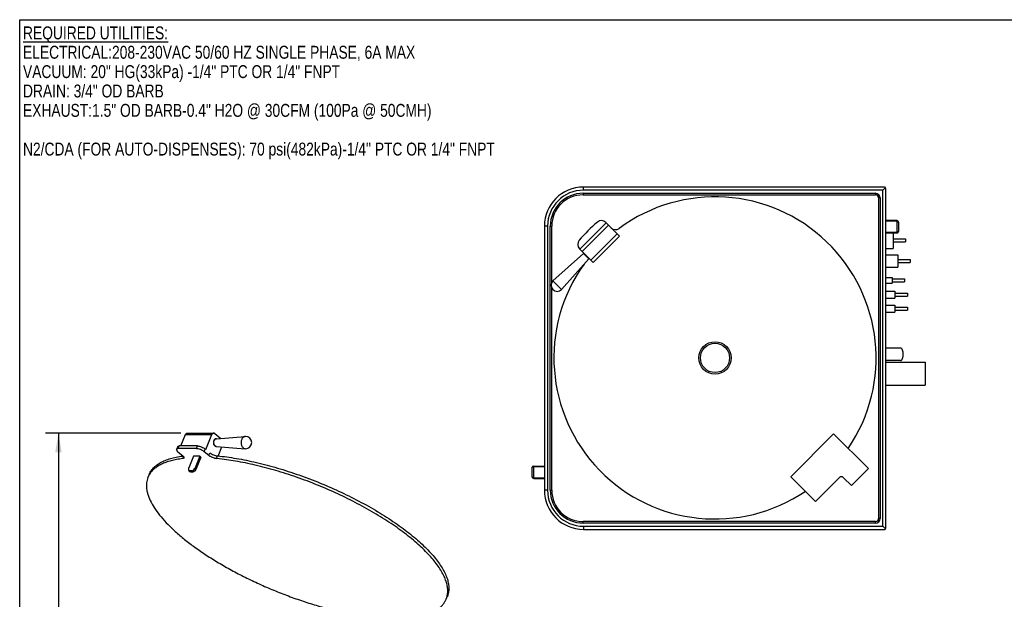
# Model space of a CAD drawing. Header units: inches. Extents: x 0 to 16, y 0 to 10.
# Tile 2 of 41: x 0 to 9.5, y 4.4 to 10. Entities that reach past the tile are written whole.
import ezdxf

# ---------------------------------------------------------------- set-up
doc = ezdxf.new("R2010")
doc.units = ezdxf.units.IN
doc.header["$LTSCALE"] = 0.935
doc.header["$MEASUREMENT"] = 0
doc.layers.get('0').update_dxf_attribs({"linetype": 'CONTINUOUS'})
doc.layers.add('02___PRT_ALL_AXES', color=7, linetype='CONTINUOUS')
doc.styles.get("Standard").update_dxf_attribs({"font": 'txt', "width": 0.8})
doc.dimstyles.new('DIMSTYLE_1', dxfattribs={"dimtxt": 0.15625, "dimasz": 0.1875, "dimexe": 0.125, "dimexo": 0.0625, "dimgap": 0.078125, "dimtad": 0, "dimtih": 1, "dimtoh": 1, "dimlfac": 8.333333, "dimzin": 4, "dimdsep": 46, "dimtxsty": 'Standard', "dimblk": '_FILLED', "dimblk1": '_FILLED', "dimblk2": '_FILLED', "dimcen": 0.09, "dimazin": 1, "dimtfac": 1, "dimtofl": 0, "dimtmove": 0, "dimatfit": 3, "dimldrblk": '_FILLED', "dimfxl": 1, "dimtolj": 1, "dimtzin": 4, "dimarcsym": 0})

# ---------------------------------------------------------------- blocks, each defined once
blk = doc.blocks.new('_FILLED')
at = {"color": 0, "linetype": 'ByBlock'}
blk.add_solid([(0, 0), (-1, 0.167), (-1, -0.167)], dxfattribs=at)
blk = doc.blocks.new('*D1')
at = {"color": 2, "linetype": 'Continuous', "transparency": 16777216}
for p, q in [((1.5614, 5.9961), (0.2502, 5.9961)), ((0.3752, 5.9961), (0.3752, 4.014)), ((0.3752, 2.4981), (0.3752, 3.7015)), ((1.0993, 2.4981), (0.2502, 2.4981))]:
    blk.add_line(p, q, dxfattribs=at)
at = {"color": 2, "linetype": 'Continuous', "transparency": 16777216, "xscale": 0.1875, "yscale": 0.1875, "zscale": 0.1875}
for p, rotation in [((0.3752, 5.9961), 90), ((0.3752, 2.4981), 270)]:
    blk.add_blockref('_FILLED', p, dxfattribs=dict(at, rotation=rotation))
at = {"color": 2, "linetype": 'Continuous', "transparency": 16777216, "insert": (0.3752, 3.9358), "char_height": 0.15625, "width": 0.625, "attachment_point": 2, "line_spacing_factor": 0.9}
blk.add_mtext('29.15', dxfattribs=at)

msp = doc.modelspace()

# ---------------------------------------------------------------- linework, layer by layer
at = {"color": 7, "linetype": 'Continuous'}
for p, q in [((0, 0), (0, 10)), ((0, 10), (16, 10)), ((5.4558, 8.3185), (5.4558, 8.3035)), ((5.4558, 8.3185), (8.2872, 8.3185)), ((5.4558, 8.3035), (8.2872, 8.3035)), ((5.4593, 8.3489), (5.4593, 8.3789)), ((8.373, 8.3789), (5.4593, 8.3789)), ((8.3586, 8.3489), (5.4593, 8.3489)), ((8.2872, 8.3185), (8.2872, 8.3035)), ((8.3841, 8.3743), (8.3586, 8.3489)), ((8.3586, 5.0939), (8.3586, 8.3489)), ((8.3886, 5.0789), (8.3886, 8.3633)), ((8.3172, 8.2735), (8.3172, 5.1692)), ((8.3322, 8.2735), (8.3172, 8.2735)), ((8.3322, 8.2735), (8.3322, 5.1692)), ((5.6801, 8.0316), (5.4255, 7.777)), ((5.7013, 8.0103), (5.4467, 7.7558)), ((5.8074, 7.9043), (5.6752, 8.0364)), ((8.493, 8.054), (8.3886, 8.054)), ((8.493, 8.0477), (8.3886, 8.0477)), ((8.493, 8.054), (8.493, 7.934)), ((8.5086, 8.0384), (8.5086, 7.9496)), ((5.0814, 8.001), (5.0814, 5.4419)), ((5.1114, 8.001), (5.0814, 8.001)), ((5.1114, 8.001), (5.1114, 5.4419)), ((5.1379, 5.4421), (5.1379, 8.0006)), ((5.1379, 8.0006), (5.1529, 8.0006)), ((5.1529, 7.4583), (5.1529, 8.0006)), ((5.5316, 7.6709), (5.7862, 7.9255)), ((8.493, 7.9403), (8.3886, 7.9403)), ((8.493, 7.934), (8.3886, 7.934)), ((5.5528, 7.6497), (5.8074, 7.9043)), ((5.4586, 7.7354), (5.1625, 7.4715)), ((5.5528, 7.6497), (5.4207, 7.7819)), ((5.4626, 7.7399), (5.4583, 7.7357)), ((5.4583, 7.7357), (5.5115, 7.6825)), ((5.5112, 7.6828), (5.2473, 7.3867)), ((5.5158, 7.6868), (5.5115, 7.6825)), ((8.3886, 7.7218), (8.5026, 7.7218)), ((8.5026, 7.7218), (8.5026, 7.6018)), ((8.3886, 7.6018), (8.5026, 7.6018)), ((5.2473, 7.3867), (5.1625, 7.4715)), ((8.3886, 7.5041), (8.4486, 7.5041)), ((8.3886, 7.4477), (8.4486, 7.4477)), ((8.4486, 7.5041), (8.4486, 7.4477)), ((5.1529, 5.4421), (5.1529, 7.3999)), ((1.5611, 5.8721), (1.6056, 5.9811)), ((1.6056, 5.9811), (1.8601, 5.9811)), ((1.6239, 5.9961), (1.8785, 5.9961)), ((1.8018, 5.8382), (1.8601, 5.9811)), ((1.8891, 5.9921), (1.9466, 5.9451)), ((1.9051, 5.9417), (2.1842, 5.9645)), ((2.1866, 5.9646), (2.1842, 5.9645)), ((7.8813, 5.9897), (7.4656, 5.5741)), ((8.218, 5.653), (7.8813, 5.9897)), ((1.5193, 5.8383), (1.5299, 5.8643)), ((1.5351, 5.8456), (1.5458, 5.8716)), ((1.7109, 5.8456), (1.7215, 5.8716)), ((1.787, 5.8157), (1.7976, 5.8416)), ((1.8018, 5.8382), (1.7976, 5.8416)), ((1.9051, 5.8675), (2.1842, 5.8447)), ((1.9226, 5.7742), (1.9589, 5.8631)), ((2.1842, 5.8447), (2.1866, 5.8446)), ((1.5324, 5.8157), (1.5775, 5.7789)), ((1.5862, 5.7702), (1.5777, 5.7492)), ((1.6832, 5.7713), (1.6373, 5.6589)), ((1.7447, 5.7713), (1.6832, 5.7713)), ((1.7447, 5.7713), (1.6987, 5.6588)), ((1.7548, 5.7631), (1.7088, 5.6505)), ((1.7548, 5.7631), (1.7447, 5.7713)), ((1.832, 5.7789), (1.787, 5.8157)), ((1.832, 5.7789), (1.8426, 5.8048)), ((1.9045, 5.7492), (1.9151, 5.7752)), ((1.636, 5.6526), (1.6362, 5.6369)), ((1.6387, 5.631), (1.6488, 5.6228)), ((1.6431, 5.6296), (1.6532, 5.6213)), ((1.6696, 5.6296), (1.6431, 5.6296)), ((1.6798, 5.6213), (1.6696, 5.6296)), ((1.6821, 5.6368), (1.6951, 5.6527)), ((1.6922, 5.6285), (1.6821, 5.6368)), ((1.7052, 5.6445), (1.6922, 5.6285)), ((1.6951, 5.6527), (1.7052, 5.6445)), ((1.6987, 5.6588), (1.7088, 5.6505)), ((4.9614, 5.5729), (4.9614, 5.6617)), ((4.977, 5.5573), (4.977, 5.6773)), ((4.977, 5.6773), (5.0814, 5.6773)), ((4.977, 5.6711), (5.0814, 5.6711)), ((8.0531, 5.488), (8.218, 5.653)), ((1.6532, 5.6213), (1.6798, 5.6213)), ((4.977, 5.5636), (5.0814, 5.5636)), ((4.977, 5.5573), (5.0814, 5.5573)), ((7.4656, 5.5741), (7.7048, 5.3349)), ((7.7048, 5.3349), (7.9343, 5.5644)), ((7.9767, 5.5644), (8.0531, 5.488)), ((5.1114, 5.4419), (5.0814, 5.4419)), ((5.1379, 5.4421), (5.1529, 5.4421)), ((8.3322, 5.1692), (8.3172, 5.1692)), ((8.2872, 5.1392), (5.4558, 5.1392)), ((5.4558, 5.1242), (5.4558, 5.1392)), ((8.2872, 5.1242), (5.4558, 5.1242)), ((5.4594, 5.0939), (8.3586, 5.0939)), ((5.4594, 5.0939), (5.4594, 5.0639)), ((5.4594, 5.0639), (8.3736, 5.0639)), ((8.2872, 5.1242), (8.2872, 5.1392)), ((8.3842, 5.0683), (8.3586, 5.0939))]:
    msp.add_line(p, q, dxfattribs=at)
for radius in [0.1569, 0.1413]:
    msp.add_circle((6.7329, 6.7242), radius, dxfattribs=at)
for centre, radius, start, end in [((5.4593, 8.001), 0.3779, 90, 180), ((5.4593, 8.001), 0.3479, 90, 180), ((5.4558, 8.0006), 0.3179, 90, 180), ((5.4558, 8.0006), 0.3029, 90, 180), ((8.2872, 8.2735), 0.045, 0, 90), ((8.2872, 8.2735), 0.03, 0, 90), ((8.373, 8.3633), 0.0156, 0, 90), ((6.7329, 6.7242), 1.56, 325.83779, 126.48038), ((6.7329, 6.7242), 1.74, 130.90396, 139.09604), ((5.6328, 7.994), 0.06, 45, 130.90396), ((8.493, 8.0384), 0.0156, 0, 90), ((5.7697, 8.0268), 0.06, 225, 306.48038), ((8.493, 7.9496), 0.0156, 270, 360), ((5.4631, 7.8243), 0.06, 139.09604, 225), ((6.7329, 6.7242), 1.56, 144.39319, 304.07198), ((5.2049, 7.4291), 0.06, 135, 315), ((1.9067, 5.923), 0.0192, 94.72629, 102.33461), ((2.1866, 5.9345), 0.0301, 94.64864, 98.46715), ((2.1866, 5.9046), 0.06, 270, 90), ((1.9067, 5.8862), 0.0192, 257.67017, 265.28632), ((1.7073, 4.7962), 0.9862, 97.30553, 97.54866), ((1.698, 3.5471), 2.2117, 84.45555, 84.64332), ((4.977, 5.6617), 0.0156, 90, 180), ((1.4237, 5.493), 0.1967, 149.88088, 157.78005), ((4.977, 5.5729), 0.0156, 180, 270), ((7.9555, 5.5432), 0.03, 45, 135), ((5.4594, 5.4419), 0.378, 180, 270), ((5.4594, 5.4419), 0.348, 180, 270), ((5.4558, 5.4421), 0.3179, 180, 270), ((5.4558, 5.4421), 0.3029, 180, 270), ((8.2872, 5.1692), 0.045, 270, 360), ((8.2872, 5.1692), 0.03, 270, 360), ((8.3736, 5.0789), 0.015, 270, 360), ((3.9484, 4.4623), 0.1962, 337.80778, 345.86933)]:
    msp.add_arc(centre, radius, start, end, dxfattribs=at)
for points, knots in [([(8.493, 8.0477), (8.495, 8.0477), (8.4989, 8.0473), (8.5033, 8.0456), (8.506, 8.0437), (8.5075, 8.0421), (8.5084, 8.0403), (8.5086, 8.039), (8.5086, 8.0384)], [0, 0, 0, 0, 0.303334, 0.578248, 0.699211, 0.808301, 0.907299, 1, 1, 1, 1]), ([(8.5086, 7.9496), (8.5086, 7.949), (8.5084, 7.9477), (8.5075, 7.9459), (8.506, 7.9443), (8.5033, 7.9424), (8.4989, 7.9407), (8.495, 7.9403), (8.493, 7.9403)], [0, 0, 0, 0, 0.092701, 0.191704, 0.300808, 0.421785, 0.696691, 1, 1, 1, 1]), ([(1.6056, 5.9811), (1.6064, 5.9833), (1.6086, 5.9873), (1.613, 5.9922), (1.6182, 5.9953), (1.6221, 5.9961), (1.6239, 5.9961)], [0, 0, 0, 0, 0.281954, 0.540712, 0.777216, 1, 1, 1, 1]), ([(1.8785, 5.9961), (1.8766, 5.9961), (1.8728, 5.9953), (1.8675, 5.9922), (1.8631, 5.9873), (1.861, 5.9833), (1.8601, 5.9811)], [0, 0, 0, 0, 0.222784, 0.459288, 0.718046, 1, 1, 1, 1]), ([(1.8891, 5.9921), (1.8876, 5.9933), (1.8842, 5.9953), (1.8804, 5.9961), (1.8785, 5.9961)], [0, 0, 0, 0, 0.514801, 1, 1, 1, 1]), ([(1.9026, 5.8674), (1.9004, 5.8679), (1.896, 5.8697), (1.8904, 5.8743), (1.8858, 5.8807), (1.8811, 5.8912), (1.8791, 5.906), (1.8814, 5.9179), (1.8836, 5.9234)], [0, 0, 0, 0, 0.101516, 0.210826, 0.329805, 0.457949, 0.730179, 1, 1, 1, 1]), ([(1.8836, 5.9234), (1.8845, 5.9257), (1.8868, 5.9301), (1.8913, 5.9357), (1.8966, 5.9398), (1.9006, 5.9413), (1.9026, 5.9418)], [0, 0, 0, 0, 0.277793, 0.536888, 0.776115, 1, 1, 1, 1]), ([(2.1499, 5.9346), (2.1461, 5.9254), (2.1434, 5.9103), (2.1449, 5.8904), (2.1487, 5.8762), (2.1549, 5.8638), (2.1632, 5.8538), (2.1731, 5.847), (2.1805, 5.845), (2.1842, 5.8447)], [0, 0, 0, 0, 0.27252, 0.411896, 0.547166, 0.674595, 0.791989, 0.899456, 1, 1, 1, 1]), ([(2.1822, 5.9643), (2.1788, 5.9638), (2.172, 5.9615), (2.163, 5.9551), (2.1553, 5.9459), (2.1515, 5.9385), (2.1499, 5.9346)], [0, 0, 0, 0, 0.223328, 0.461697, 0.720708, 1, 1, 1, 1]), ([(1.5193, 5.8383), (1.519, 5.8376), (1.5186, 5.836), (1.5188, 5.8335), (1.5196, 5.8308), (1.5216, 5.8267), (1.5258, 5.8214), (1.53, 5.8176), (1.5324, 5.8157)], [0, 0, 0, 0, 0.08291, 0.172042, 0.272219, 0.3865, 0.662214, 1, 1, 1, 1]), ([(1.5351, 5.8456), (1.5332, 5.8455), (1.5296, 5.8451), (1.5248, 5.8437), (1.5212, 5.8415), (1.5197, 5.8394), (1.5193, 5.8383)], [0, 0, 0, 0, 0.321416, 0.589608, 0.809742, 1, 1, 1, 1]), ([(1.5299, 5.8643), (1.5303, 5.8654), (1.5318, 5.8675), (1.5354, 5.8697), (1.5402, 5.871), (1.5438, 5.8715), (1.5458, 5.8716)], [0, 0, 0, 0, 0.190258, 0.410392, 0.678584, 1, 1, 1, 1]), ([(1.7109, 5.8456), (1.6807, 5.847), (1.6221, 5.8485), (1.5635, 5.8471), (1.5351, 5.8456)], [0, 0, 0, 0, 0.515475, 1, 1, 1, 1]), ([(1.7215, 5.8716), (1.6913, 5.873), (1.6327, 5.8745), (1.5741, 5.8731), (1.5458, 5.8716)], [0, 0, 0, 0, 0.515475, 1, 1, 1, 1]), ([(1.787, 5.8157), (1.7845, 5.8176), (1.7792, 5.8215), (1.7673, 5.8288), (1.7508, 5.8365), (1.7336, 5.8421), (1.7202, 5.8447), (1.7139, 5.8454), (1.7109, 5.8456)], [0, 0, 0, 0, 0.113774, 0.23864, 0.50598, 0.770168, 0.891238, 1, 1, 1, 1]), ([(1.7215, 5.8716), (1.7245, 5.8714), (1.7308, 5.8707), (1.7442, 5.868), (1.7614, 5.8625), (1.7779, 5.8548), (1.7898, 5.8475), (1.7951, 5.8436), (1.7976, 5.8416)], [0, 0, 0, 0, 0.108762, 0.229832, 0.49402, 0.76136, 0.886226, 1, 1, 1, 1]), ([(1.2522, 5.5934), (1.257, 5.6052), (1.2692, 5.6284), (1.2944, 5.6596), (1.3264, 5.6876), (1.3648, 5.7121), (1.4096, 5.7331), (1.4604, 5.7506), (1.517, 5.7645), (1.5569, 5.7711), (1.5777, 5.7738)], [0, 0, 0, 0, 0.098549, 0.20031, 0.308158, 0.424401, 0.550748, 0.688384, 0.838052, 1, 1, 1, 1]), ([(1.5777, 5.7492), (1.5579, 5.7468), (1.52, 5.741), (1.4659, 5.729), (1.4167, 5.7137), (1.3728, 5.6955), (1.3343, 5.6741), (1.3013, 5.6498), (1.274, 5.6226), (1.2596, 5.6022), (1.2535, 5.5917)], [0, 0, 0, 0, 0.15987, 0.308607, 0.446322, 0.573514, 0.691025, 0.800083, 0.902357, 1, 1, 1, 1]), ([(1.5775, 5.7789), (1.5799, 5.7769), (1.5841, 5.7731), (1.5883, 5.7678), (1.5903, 5.7637), (1.5911, 5.761), (1.5912, 5.7585), (1.5909, 5.7569), (1.5906, 5.7562)], [0, 0, 0, 0, 0.337887, 0.613534, 0.7278, 0.82796, 0.917094, 1, 1, 1, 1]), ([(1.5906, 5.7562), (1.5902, 5.7552), (1.5889, 5.7534), (1.586, 5.7514), (1.5822, 5.7499), (1.5792, 5.7494), (1.5777, 5.7492)], [0, 0, 0, 0, 0.198557, 0.42204, 0.687058, 1, 1, 1, 1]), ([(1.9045, 5.7492), (1.9015, 5.7495), (1.8953, 5.7504), (1.8825, 5.7533), (1.8661, 5.7589), (1.8506, 5.7664), (1.8393, 5.7733), (1.8343, 5.777), (1.832, 5.7789)], [0, 0, 0, 0, 0.112834, 0.236165, 0.500422, 0.764458, 0.887521, 1, 1, 1, 1]), ([(1.8426, 5.8048), (1.8449, 5.803), (1.8499, 5.7993), (1.8612, 5.7923), (1.8767, 5.7849), (1.8931, 5.7793), (1.906, 5.7764), (1.9121, 5.7755), (1.9151, 5.7752)], [0, 0, 0, 0, 0.112479, 0.235542, 0.499578, 0.763835, 0.887166, 1, 1, 1, 1]), ([(4.1387, 4.4144), (4.1419, 4.4271), (4.1459, 4.4539), (4.1446, 4.4957), (4.1361, 4.5397), (4.1207, 4.5857), (4.0983, 4.6335), (4.0692, 4.6829), (4.0335, 4.7336), (3.9913, 4.7855), (3.9428, 4.8384), (3.8884, 4.8919), (3.8281, 4.9458), (3.7385, 5.0195), (3.6138, 5.1106), (3.4497, 5.2151), (3.271, 5.3152), (3.0812, 5.409), (2.8839, 5.4946), (2.6828, 5.5704), (2.4818, 5.6349), (2.2847, 5.687), (2.0954, 5.7257), (1.9716, 5.7427), (1.9117, 5.7485)], [0, 0, 0, 0, 0.014298, 0.029358, 0.045535, 0.063098, 0.082232, 0.103057, 0.125633, 0.149981, 0.176084, 0.203899, 0.23336, 0.264383, 0.330688, 0.401872, 0.476822, 0.554318, 0.633065, 0.711739, 0.789014, 0.863605, 0.934298, 1, 1, 1, 1]), ([(1.9151, 5.7752), (1.9451, 5.7724), (2.0062, 5.7654), (2.1326, 5.7462), (2.2971, 5.7127), (2.4991, 5.659), (2.7052, 5.5923), (2.9111, 5.5139), (3.1128, 5.4253), (3.3061, 5.3283), (3.4873, 5.2249), (3.6275, 5.1336), (3.7304, 5.0587), (3.801, 5.0033), (3.866, 4.9479), (3.9251, 4.8928), (3.978, 4.8383), (4.0245, 4.7846), (4.0643, 4.732), (4.0972, 4.6807), (4.123, 4.631), (4.1417, 4.5831), (4.153, 4.5372), (4.1569, 4.4935), (4.1533, 4.4522), (4.1457, 4.4264), (4.1407, 4.4142)], [0, 0, 0, 0, 0.032451, 0.066348, 0.137883, 0.213452, 0.291764, 0.371447, 0.451091, 0.529289, 0.604672, 0.675955, 0.709696, 0.741991, 0.772726, 0.801798, 0.829129, 0.854657, 0.878352, 0.900214, 0.920289, 0.938676, 0.955542, 0.97114, 0.985814, 1, 1, 1, 1]), ([(1.636, 5.6526), (1.636, 5.6531), (1.6361, 5.6553), (1.6367, 5.6574), (1.6373, 5.6589)], [0, 0, 0, 0, 0.231493, 1, 1, 1, 1]), ([(1.6362, 5.6369), (1.6363, 5.6357), (1.6366, 5.6335), (1.6379, 5.6317), (1.6387, 5.631)], [0, 0, 0, 0, 0.531685, 1, 1, 1, 1]), ([(1.6387, 5.631), (1.6393, 5.6306), (1.6407, 5.6298), (1.6423, 5.6296), (1.6431, 5.6296)], [0, 0, 0, 0, 0.481224, 1, 1, 1, 1]), ([(1.6696, 5.6296), (1.6719, 5.6296), (1.6754, 5.6309), (1.6793, 5.6338), (1.6812, 5.6357), (1.6821, 5.6368)], [0, 0, 0, 0, 0.453064, 0.72019, 1, 1, 1, 1]), ([(1.6922, 5.6285), (1.6913, 5.6274), (1.6894, 5.6255), (1.6855, 5.6226), (1.682, 5.6213), (1.6798, 5.6213)], [0, 0, 0, 0, 0.27981, 0.546936, 1, 1, 1, 1]), ([(1.6987, 5.6588), (1.6985, 5.6582), (1.6975, 5.6561), (1.6962, 5.6541), (1.6951, 5.6527)], [0, 0, 0, 0, 0.24309, 1, 1, 1, 1]), ([(1.7052, 5.6445), (1.7056, 5.6449), (1.707, 5.6468), (1.7082, 5.6489), (1.7088, 5.6505)], [0, 0, 0, 0, 0.255611, 1, 1, 1, 1]), ([(4.9614, 5.6617), (4.9614, 5.6624), (4.9616, 5.6636), (4.9626, 5.6654), (4.9641, 5.667), (4.9668, 5.669), (4.9712, 5.6706), (4.975, 5.6711), (4.977, 5.6711)], [0, 0, 0, 0, 0.092701, 0.191704, 0.300808, 0.421785, 0.696691, 1, 1, 1, 1]), ([(1.2415, 5.5674), (1.2381, 5.559), (1.2324, 5.5416), (1.2274, 5.5143), (1.226, 5.4857), (1.2282, 5.4559), (1.2338, 5.4249), (1.2464, 5.381), (1.2716, 5.3235), (1.3144, 5.2535), (1.3702, 5.181), (1.4385, 5.1065), (1.5186, 5.0308), (1.6099, 4.9546), (1.7115, 4.8786), (1.8224, 4.8035), (1.9415, 4.73), (2.0678, 4.6589), (2.2, 4.5908), (2.3369, 4.5264), (2.4771, 4.4663), (2.6193, 4.4111), (2.7621, 4.3613), (2.9042, 4.3175), (3.0442, 4.2799), (3.1807, 4.249), (3.3125, 4.225), (3.4382, 4.2082), (3.5568, 4.1988), (3.667, 4.1968), (3.7679, 4.2022), (3.8585, 4.215), (3.938, 4.235), (3.9962, 4.2584), (4.036, 4.281), (4.0616, 4.2991), (4.084, 4.3189), (4.103, 4.3404), (4.1186, 4.3634), (4.1267, 4.3798), (4.1301, 4.3882)], [0, 0, 0, 0, 0.007733, 0.015595, 0.023707, 0.032177, 0.041097, 0.050542, 0.071212, 0.094509, 0.120558, 0.149358, 0.180817, 0.214773, 0.251011, 0.289274, 0.329273, 0.370691, 0.413189, 0.456417, 0.500011, 0.543605, 0.586833, 0.62933, 0.670747, 0.710744, 0.749006, 0.785243, 0.819197, 0.850654, 0.879452, 0.905499, 0.928793, 0.949461, 0.958905, 0.967825, 0.976294, 0.984405, 0.992267, 1, 1, 1, 1]), ([(1.6532, 5.6213), (1.6524, 5.6213), (1.6508, 5.6215), (1.6494, 5.6223), (1.6488, 5.6228)], [0, 0, 0, 0, 0.518776, 1, 1, 1, 1]), ([(4.977, 5.5636), (4.975, 5.5636), (4.9712, 5.5641), (4.9668, 5.5657), (4.9641, 5.5677), (4.9626, 5.5693), (4.9616, 5.5711), (4.9614, 5.5723), (4.9614, 5.5729)], [0, 0, 0, 0, 0.303334, 0.578248, 0.699211, 0.808301, 0.907299, 1, 1, 1, 1])]:
    msp.add_open_spline(points, degree=3, knots=knots, dxfattribs=at)
at = {"layer": '02___PRT_ALL_AXES', "color": 7, "linetype": 'Continuous'}
for p, q in [((8.457, 7.934), (8.457, 7.7854)), ((8.457, 7.8769), (8.577, 7.8769)), ((8.457, 7.8469), (8.577, 7.8469)), ((8.577, 7.8769), (8.577, 7.8469)), ((8.3886, 7.7854), (8.457, 7.7854)), ((8.5026, 7.6768), (8.6226, 7.6768)), ((8.5026, 7.6468), (8.6226, 7.6468)), ((8.6226, 7.6768), (8.6226, 7.6468)), ((8.4486, 7.4909), (8.5686, 7.4909)), ((8.4486, 7.4609), (8.5686, 7.4609)), ((8.5686, 7.4909), (8.5686, 7.4609)), ((8.3886, 7.3705), (8.4756, 7.3705)), ((8.4756, 7.3705), (8.4756, 7.3033)), ((8.4756, 7.3519), (8.5956, 7.3519)), ((8.5956, 7.3519), (8.5956, 7.321)), ((8.3886, 7.3033), (8.4756, 7.3033)), ((8.4756, 7.3219), (8.5956, 7.3219)), ((8.4756, 7.321), (8.5956, 7.321)), ((8.3886, 7.2355), (8.4756, 7.2355)), ((8.3886, 7.1683), (8.4756, 7.1683)), ((8.4756, 7.2355), (8.4756, 7.1683)), ((8.4756, 7.2169), (8.5956, 7.2169)), ((8.4756, 7.1869), (8.5956, 7.1869)), ((8.5956, 7.2169), (8.5956, 7.1869)), ((8.5303, 6.8195), (8.3886, 6.8195)), ((8.5303, 6.6995), (8.3886, 6.6995)), ((8.3886, 6.6836), (8.7687, 6.6836)), ((8.7687, 6.6836), (8.7687, 6.4604)), ((8.3886, 6.4604), (8.7687, 6.4604)), ((1.9024, 5.9422), (1.9066, 5.9422)), ((1.9024, 5.867), (1.9066, 5.867)), ((1.2416, 5.5674), (1.2522, 5.5934)), ((4.1301, 4.3882), (4.1407, 4.4142))]:
    msp.add_line(p, q, dxfattribs=at)
for points, knots in [([(8.5556, 6.7595), (8.5556, 6.7634), (8.5553, 6.7711), (8.5539, 6.7822), (8.5516, 6.7925), (8.5486, 6.8016), (8.5448, 6.8091), (8.5405, 6.8148), (8.5363, 6.818), (8.5328, 6.8193), (8.5311, 6.8195), (8.5303, 6.8195)], [0, 0, 0, 0, 0.16775, 0.3307, 0.483171, 0.621085, 0.741435, 0.84277, 0.926732, 0.964127, 1, 1, 1, 1]), ([(8.5303, 6.6995), (8.5311, 6.6995), (8.5328, 6.6997), (8.5363, 6.7009), (8.5405, 6.7041), (8.5448, 6.7098), (8.5486, 6.7174), (8.5516, 6.7264), (8.5539, 6.7367), (8.5553, 6.7479), (8.5556, 6.7556), (8.5556, 6.7595)], [0, 0, 0, 0, 0.035873, 0.073268, 0.15723, 0.258565, 0.378915, 0.516829, 0.6693, 0.83225, 1, 1, 1, 1]), ([(1.8793, 5.9234), (1.8769, 5.9175), (1.8752, 5.9077), (1.8764, 5.8949), (1.879, 5.8859), (1.8831, 5.878), (1.8886, 5.8719), (1.8952, 5.8679), (1.9, 5.867), (1.9024, 5.867)], [0, 0, 0, 0, 0.274274, 0.414305, 0.549746, 0.676723, 0.793171, 0.899679, 1, 1, 1, 1]), ([(1.9024, 5.9422), (1.9, 5.9422), (1.8952, 5.9413), (1.8886, 5.9373), (1.8831, 5.9312), (1.8805, 5.9261), (1.8793, 5.9234)], [0, 0, 0, 0, 0.222822, 0.45929, 0.718153, 1, 1, 1, 1])]:
    msp.add_open_spline(points, degree=3, knots=knots, dxfattribs=at)

# ---------------------------------------------------------------- texts
at = {"color": 2, "linetype": 'Continuous', "insert": (0.0321, 9.9345), "char_height": 0.125, "width": 6.5, "attachment_point": 1, "line_spacing_factor": 0.9}
msp.add_mtext('\\LREQUIRED UTILITIES:\\P\\lELECTRICAL:208-230VAC 50/60 HZ SINGLE PHASE, 6A MAX \\PVACUUM: 20" HG(33kPa) -1/4" PTC OR 1/4" FNPT\\PDRAIN: 3/4" OD BARB\\PEXHAUST:1.5" OD BARB-0.4" H2O @ 30CFM (100Pa @ 50CMH)\\P \\PN2/CDA (FOR AUTO-DISPENSES): 70 psi(482kPa)-1/4" PTC OR 1/4" FNPT', dxfattribs=at)

# ---------------------------------------------------------------- dimensions: what is measured, and where the dimension line sits
at = {"color": 2, "linetype": 'Continuous'}
dim = msp.add_linear_dim(base=(0.3752, 5.9961), p1=(1.1618, 2.4981), p2=(1.6239, 5.9961), angle=90, dimstyle='DIMSTYLE_1', dxfattribs=at)
dim.commit()
dim.dimension.update_dxf_attribs({"geometry": '*D1', "text_midpoint": (0.3791, 3.8577), "dimtype": 160})

doc.saveas('drawing.dxf')
